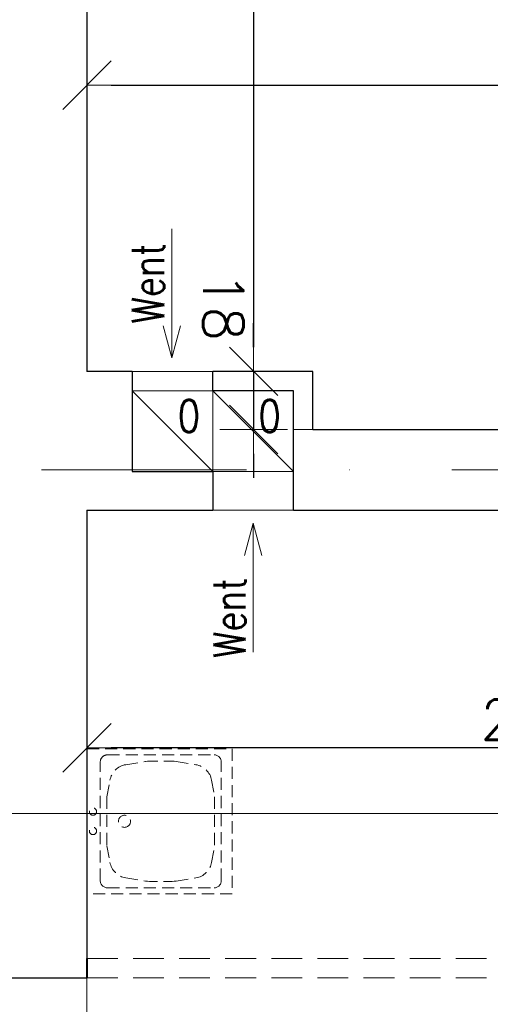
# Model space of a CAD drawing. Header units: millimetres. Extents: x 23192 to 177760, y -399809 to -79279.
# Tile 134 of 256: x 51683 to 51829, y -194805 to -194500. Entities that reach past the tile are written whole.
import ezdxf

# ---------------------------------------------------------------- set-up
doc = ezdxf.new("R2010")
doc.units = ezdxf.units.MM
for name, pattern in [('CARKOVANA', [7.5, 5, -2.5]), ('DASHDOT', [25.4, 12.7, -6.35, 0, -6.35]), ('HIDDEN2', [4.7625, 3.175, -1.5875])]:
    doc.linetypes.add(name, pattern=pattern)
doc.layers.get('0').update_dxf_attribs({"lineweight": 0})
for name, color, linetype, lineweight in [('!! 0_ Istn-sciany', 3, 'Continuous', 30), ('!! 0_ Istn-widok', 1, 'Continuous', 15), ('!! 0_Istn-went', 5, 'Continuous', 13), ('!! 1_PROJ Sciany', 2, 'Continuous', 40), ('!! wymiary osi', 250, 'Continuous', 9), ('0-osie-liniA', 14, 'DASHDOT', 5)]:
    doc.layers.add(name, color=color, linetype=linetype, lineweight=lineweight)
doc.layers.add('!! 0_ramki', color=66, linetype='Continuous', lineweight=9, plot=False)
doc.layers.add('!! 1_Wyburzenia', color=252, linetype='CARKOVANA', lineweight=13, true_color=0x696969)
doc.styles.add('ARCHETYP', font='romans.shx', dxfattribs={"height": 15})
doc.styles.add('TXT', font='simplex.shx')
doc.dimstyles.new('DIM50', dxfattribs={"dimscale": 5, "dimtxt": 2.5, "dimasz": 1.5, "dimexe": 0, "dimexo": 0, "dimgap": 0.5, "dimtad": 1, "dimdec": 4, "dimrnd": 0.5, "dimdsep": 46, "dimtxsty": 'TXT', "dimblk1": 'TICK1', "dimblk2": 'TICK1', "dimsah": 1, "dimcen": 0, "dimse1": 1, "dimse2": 1, "dimclrd": 1, "dimclre": 7, "dimclrt": 9, "dimadec": 0, "dimazin": 0, "dimtfac": 1, "dimtdec": 4, "dimtmove": 2, "dimatfit": 3, "dimldrblk": 'TICK1', "dimfxl": 1, "dimtolj": 1, "dimarcsym": 0})

# ---------------------------------------------------------------- blocks, each defined once
blk = doc.blocks.new('A$C04090CF1')
for p, q in [((0, 60), (60, 60)), ((0, 0), (0, 60)), ((60, 60), (60, 0)), ((54.5, 55.5), (5.5, 55.5)), ((2.5, 8.5), (2.5, 52.5)), ((13.04, 51.51), (19.82, 52.74)), ((46.96, 51.51), (40.18, 52.74)), ((57.5, 8.5), (57.5, 52.5)), ((5.22, 36.82), (6.58, 44.95)), ((54.78, 36.82), (53.42, 44.95)), ((6.58, 16.05), (5.22, 24.18)), ((53.42, 16.05), (54.78, 24.18)), ((19.82, 8.26), (13.04, 9.49)), ((40.18, 8.26), (46.96, 9.49)), ((54.5, 5.5), (5.5, 5.5)), ((60, 0), (0, 0))]:
    blk.add_line(p, q)
for points in [[(19.82, 52.74), (40.18, 52.74)], [(19.82, 8.26), (40.18, 8.26)]]:
    blk.add_lwpolyline(points)
for centre, radius in [((30, 15.5), 2.5), ((26, 2.48), 1.5), ((34, 2.48), 1.5)]:
    blk.add_circle(centre, radius)
for centre, radius, start, end in [((5.5, 52.5), 3, 90, 180), ((54.5, 52.5), 3, 0, 90), ((14.47, 43.64), 8, 100.3048, 170.5377), ((45.53, 43.64), 8, 9.4623, 79.6952), ((188.36, 30.5), 183.25, 178.0251, 181.9749), ((-128.36, 30.5), 183.25, 358.0251, 1.9749), ((14.47, 17.36), 8, 189.4623, 259.6952), ((45.53, 17.36), 8, 280.3048, 350.5377), ((5.5, 8.5), 3, 180, 270), ((54.5, 8.5), 3, 270, 0)]:
    blk.add_arc(centre, radius, start, end)
blk = doc.blocks.new('A$C1F8E0840')
at = {"linetype": 'Continuous', "xscale": 0.75, "yscale": 0.75, "zscale": 0.75}
blk.add_blockref('A$C04090CF1', (-22.5, 0), dxfattribs=at)
blk = doc.blocks.new('BLOK OSI')
at = {"layer": '0-osie-liniA', "ltscale": 5}
blk.add_lwpolyline([(48639.25763, -194702.0883), (55442.2848, -194702.0883)], dxfattribs=at)
blk = doc.blocks.new('TICK1')
at = {"color": 0}
for p, q in [((0, -1.4), (0, 1.4)), ((0, 0), (-1, 0))]:
    blk.add_line(p, q, dxfattribs=at)
at = {"color": 2}
blk.add_line((-1, -1), (1, 1), dxfattribs=at)
blk = doc.blocks.new('*D2621')
at = {"layer": '!! wymiary osi', "color": 1, "lineweight": -2, "transparency": 16777216}
blk.add_line((51711.21, -194519.81), (52447.21, -194519.81), dxfattribs=at)
at = {"layer": 'DEFPOINTS', "color": 0, "transparency": 16777216}
for p in [(52454.71, -194519.81), (51703.71, -194576.55), (52454.71, -194594.55)]:
    blk.add_point(p, dxfattribs=at)
at = {"layer": '!! wymiary osi', "color": 1, "lineweight": -2, "transparency": 16777216, "xscale": 7.5, "yscale": 7.5, "zscale": 7.5, "rotation": 180}
blk.add_blockref('TICK1', (51703.71, -194519.81), dxfattribs=at)
at = {"layer": '!! wymiary osi', "color": 1, "lineweight": -2, "transparency": 16777216, "xscale": 7.5, "yscale": 7.5, "zscale": 7.5}
blk.add_blockref('TICK1', (52454.71, -194519.81), dxfattribs=at)
at = {"layer": '!! wymiary osi', "color": 9, "transparency": 16777216, "insert": (52079.21, -194511.06), "char_height": 12.5, "attachment_point": 5, "style": 'TXT'}
blk.add_mtext('\\A1;751', dxfattribs=at)
blk = doc.blocks.new('*D2627')
at = {"layer": '!! wymiary osi', "color": 1, "lineweight": -2, "transparency": 16777216}
blk.add_line((51972.21, -194725.3), (51711.21, -194725.3), dxfattribs=at)
at = {"layer": 'DEFPOINTS', "color": 0, "transparency": 16777216}
for p in [(51979.71, -194710.59), (51703.71, -194721.09), (51703.71, -194725.3)]:
    blk.add_point(p, dxfattribs=at)
at = {"layer": '!! wymiary osi', "color": 1, "lineweight": -2, "transparency": 16777216, "xscale": 7.5, "yscale": 7.5, "zscale": 7.5, "rotation": 180}
blk.add_blockref('TICK1', (51703.71, -194725.3), dxfattribs=at)
at = {"layer": '!! wymiary osi', "color": 1, "lineweight": -2, "transparency": 16777216, "xscale": 7.5, "yscale": 7.5, "zscale": 7.5}
blk.add_blockref('TICK1', (51979.71, -194725.3), dxfattribs=at)
at = {"layer": '!! wymiary osi', "color": 9, "transparency": 16777216, "insert": (51841.71, -194716.55), "char_height": 12.5, "attachment_point": 5, "style": 'TXT'}
blk.add_mtext('\\A1;276', dxfattribs=at)
blk = doc.blocks.new('*D4146')
at = {"layer": '!! wymiary osi', "color": 1, "lineweight": -2, "transparency": 16777216}
blk.add_line((51755.33, -194359.09), (51755.33, -194601.09), dxfattribs=at)
at = {"layer": 'DEFPOINTS', "color": 0, "transparency": 16777216}
for p in [(51716.71, -194351.59), (51703.71, -194608.59), (51755.33, -194608.59)]:
    blk.add_point(p, dxfattribs=at)
at = {"layer": '!! wymiary osi', "color": 1, "lineweight": -2, "transparency": 16777216, "xscale": 7.5, "yscale": 7.5, "zscale": 7.5}
for p, rotation in [((51755.33, -194351.59), 90), ((51755.33, -194608.59), 270)]:
    blk.add_blockref('TICK1', p, dxfattribs=dict(at, rotation=rotation))
at = {"layer": '!! wymiary osi', "color": 9, "transparency": 16777216, "insert": (51764.08, -194480.09), "char_height": 12.5, "attachment_point": 5, "rotation": 270, "style": 'TXT'}
blk.add_mtext('\\A1;257', dxfattribs=at)
blk = doc.blocks.new('*D4147')
at = {"layer": '!! wymiary osi', "color": 1, "lineweight": -2, "transparency": 16777216}
for p, q in [((51755.33, -194601.09), (51755.33, -194593.59)), ((51755.33, -194608.59), (51755.33, -194626.59)), ((51755.33, -194634.09), (51755.33, -194641.59))]:
    blk.add_line(p, q, dxfattribs=at)
at = {"layer": 'DEFPOINTS', "color": 0, "transparency": 16777216}
for p in [(51703.71, -194608.59), (51755.33, -194626.59), (51773.71, -194626.59)]:
    blk.add_point(p, dxfattribs=at)
at = {"layer": '!! wymiary osi', "color": 1, "lineweight": -2, "transparency": 16777216, "xscale": 7.5, "yscale": 7.5, "zscale": 7.5}
for p, rotation in [((51755.33, -194608.59), 270), ((51755.33, -194626.59), 90)]:
    blk.add_blockref('TICK1', p, dxfattribs=dict(at, rotation=rotation))
at = {"layer": '!! wymiary osi', "color": 9, "transparency": 16777216, "insert": (51745.95, -194588.46), "char_height": 12.5, "attachment_point": 5, "rotation": 270, "style": 'TXT'}
blk.add_mtext('\\A1;18', dxfattribs=at)

msp = doc.modelspace()

# ---------------------------------------------------------------- linework, layer by layer
at = {"layer": '!! 0_ Istn-sciany'}
for points in [[(51703.71142, -194351.5883), (51703.71142, -194608.5883)], [(51717.71142, -194608.5883), (51703.71142, -194608.5883)], [(51717.71142, -194608.5883), (51717.71142, -194639.5883)], [(51767.71142, -194608.5883), (51742.71142, -194608.5883)], [(51742.71142, -194614.5883), (51742.71142, -194608.5883)], [(51773.71142, -194608.5883), (51767.71142, -194608.5883)], [(51773.71142, -194626.5883), (51773.71142, -194608.5883)], [(51767.71142, -194614.5883), (51742.71142, -194614.5883)], [(51767.71142, -194651.5883), (51767.71142, -194614.5883)], [(51773.71142, -194626.5883), (52454.71142, -194626.5883)], [(51717.71142, -194639.5883), (51742.71142, -194639.5883)], [(51742.71142, -194639.5883), (51742.71142, -194651.5883)], [(51703.71142, -194651.5883), (51742.71142, -194651.5883)], [(51703.71142, -194651.5883), (51703.71142, -194790.5883)], [(51767.71142, -194651.5883), (51979.71142, -194651.5883)], [(51221.21802, -194796.5883), (51703.71142, -194796.5883)]]:
    msp.add_lwpolyline(points, dxfattribs=at)
at = {"layer": '!! 0_ Istn-widok'}
for points in [[(51773.71142, -194626.5883), (51767.71142, -194626.5883)], [(51703.71142, -194796.5883), (51703.71142, -194926.5883)]]:
    msp.add_lwpolyline(points, dxfattribs=at)
at = {"layer": '!! 0_Istn-went'}
for points in [[(51729.964, -194564.36529), (51729.964, -194604.41181)], [(51729.964, -194604.41181), (51727.2845, -194594.41181)], [(51729.964, -194604.41181), (51732.64349, -194594.41181)], [(51717.71142, -194608.5883), (51742.71142, -194608.5883)], [(51717.71142, -194614.5883), (51742.71142, -194639.5883)], [(51742.71142, -194614.5883), (51767.71142, -194639.5883)], [(51742.71142, -194651.5883), (51767.71142, -194651.5883)], [(51755.21142, -194655.64023), (51752.53193, -194665.64023)], [(51755.21142, -194695.68676), (51755.21142, -194655.64023)], [(51755.21142, -194655.64023), (51757.89092, -194665.64023)]]:
    msp.add_lwpolyline(points, dxfattribs=at)
for points in [[(51717.71142, -194639.5883), (51742.71142, -194639.5883), (51742.71142, -194614.5883), (51717.71142, -194614.5883)], [(51742.71142, -194639.5883), (51767.71142, -194639.5883), (51767.71142, -194614.5883), (51742.71142, -194614.5883)]]:
    msp.add_lwpolyline(points, close=True, dxfattribs=at)
at = {"layer": '!! 0_ramki'}
msp.add_lwpolyline([(51280.42916, -198945.67237), (51280.42916, -194745.67237), (54250.42916, -194745.67237), (54250.42916, -198945.67237)], close=True, dxfattribs=at)
at = {"layer": '!! 1_PROJ Sciany'}
msp.add_lwpolyline([(51703.71142, -194790.5883), (51703.71142, -194796.5883)], dxfattribs=at)
at = {"layer": '!! 1_Wyburzenia', "linetype": 'HIDDEN2', "ltscale": 3}
for points in [[(51703.71142, -194790.5883), (52004.71142, -194790.5883)], [(51703.71142, -194796.5883), (51979.71142, -194796.5883)]]:
    msp.add_lwpolyline(points, dxfattribs=at)

# ---------------------------------------------------------------- block references
at = {"layer": '!! 1_Wyburzenia', "linetype": 'HIDDEN2', "ltscale": 3, "rotation": 270}
msp.add_blockref('A$C1F8E0840', (51703.71142, -194748.0883), dxfattribs=at)
at = {"layer": '!! wymiary osi'}
msp.add_blockref('BLOK OSI', (0, 63), dxfattribs=at)

# ---------------------------------------------------------------- texts
at = {"layer": '!! 0_Istn-went', "style": 'ARCHETYP', "width": 0.8}
for s, rotation, p in [('Went', 90, (51727.63377, -194593.74206)), ('0', 0, (51731.87286, -194627.41077)), ('0', 0, (51756.87286, -194627.41077)), ('Went', 90, (51752.8812, -194697.47365))]:
    msp.add_text(s, height=10, rotation=rotation, dxfattribs=at).set_placement(p)

# ---------------------------------------------------------------- dimensions: what is measured, and where the dimension line sits
at = {"layer": '!! wymiary osi'}
dim = msp.add_linear_dim(base=(51755.32764, -194608.5883), p1=(51716.71142, -194351.5883), p2=(51703.71142, -194608.5883), angle=270, dimstyle='DIM50', dxfattribs=at)
dim.commit()
dim.dimension.update_dxf_attribs({"geometry": '*D4146', "text_midpoint": (51764.07764, -194480.0883)})
for base, p1, p2, picture, middle in [((52454.71142, -194519.8065), (51703.71142, -194576.5469), (52454.71142, -194594.5469), '*D2621', (52079.21142, -194511.0565)), ((51703.71142, -194725.30054), (51979.71142, -194710.5883), (51703.71142, -194721.0883), '*D2627', (51841.71142, -194716.55054))]:
    dim = msp.add_linear_dim(base=base, p1=p1, p2=p2, dimstyle='DIM50', dxfattribs=at)
    dim.commit()
    dim.dimension.update_dxf_attribs({"geometry": picture, "text_midpoint": middle})
dim = msp.add_linear_dim(base=(51755.32764, -194626.5883), p1=(51703.71142, -194608.5883), p2=(51773.71142, -194626.5883), angle=270, dimstyle='DIM50', dxfattribs=at)
dim.commit()
dim.dimension.update_dxf_attribs({"geometry": '*D4147', "text_midpoint": (51745.94528, -194588.45664), "dimtype": 160})

doc.saveas('drawing.dxf')
